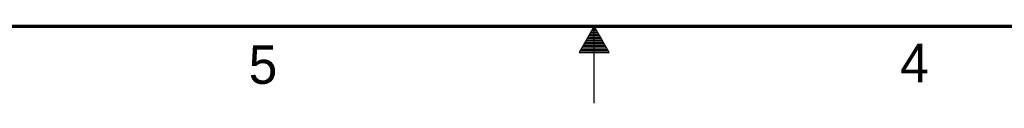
# Model space of a CAD drawing. Header units: inches. Extents: x 0 to 34, y 0 to 22.
# Tile 20 of 42: x 13.3 to 19.7, y 0 to 0.5. Entities that reach past the tile are written whole.
import ezdxf

# ---------------------------------------------------------------- set-up
doc = ezdxf.new("R2010")
doc.units = ezdxf.units.IN
doc.header["$LTSCALE"] = 1.87
doc.header["$MEASUREMENT"] = 0
doc.layers.get('0').update_dxf_attribs({"linetype": 'CONTINUOUS'})
doc.styles.add('TEXTSTYLE_2', font='txt')

msp = doc.modelspace()

# ---------------------------------------------------------------- linework, layer by layer
at = {"color": 2, "linetype": 'CONTINUOUS'}
for p, q in [((17, 0.5), (16.902, 0.3303)), ((16.9712, 0.45), (17.0289, 0.45)), ((16.9769, 0.46), (17.0231, 0.46)), ((16.9827, 0.47), (17.0173, 0.47)), ((16.9885, 0.48), (17.0116, 0.48)), ((16.9942, 0.49), (17.0058, 0.49)), ((17.098, 0.3303), (17, 0.5)), ((17, 0), (17, 0.5)), ((16.9365, 0.39), (17.0635, 0.39)), ((16.9423, 0.4), (17.0578, 0.4)), ((16.9481, 0.41), (17.052, 0.41)), ((16.9538, 0.42), (17.0462, 0.42)), ((16.9596, 0.43), (17.0404, 0.43)), ((16.9654, 0.44), (17.0347, 0.44)), ((16.902, 0.3303), (17.098, 0.3303)), ((16.9076, 0.34), (17.0924, 0.34)), ((16.9134, 0.35), (17.0866, 0.35)), ((16.9192, 0.36), (17.0808, 0.36)), ((16.925, 0.37), (17.0751, 0.37)), ((16.9307, 0.38), (17.0693, 0.38))]:
    msp.add_line(p, q, dxfattribs=at)
at = {"color": 7, "linetype": 'CONTINUOUS', "const_width": 0.02}
msp.add_lwpolyline([(0.5, 0.5), (33.5, 0.5)], dxfattribs=at)

# ---------------------------------------------------------------- texts
at = {"color": 2, "linetype": 'CONTINUOUS', "char_height": 0.25, "width": 0.25, "attachment_point": 1, "line_spacing_factor": 0.9, "style": 'TEXTSTYLE_2'}
for s, insert in [('4', (18.9884, 0.3869)), ('5', (14.754, 0.3762))]:
    msp.add_mtext(s, dxfattribs=dict(at, insert=insert))

doc.saveas('drawing.dxf')
